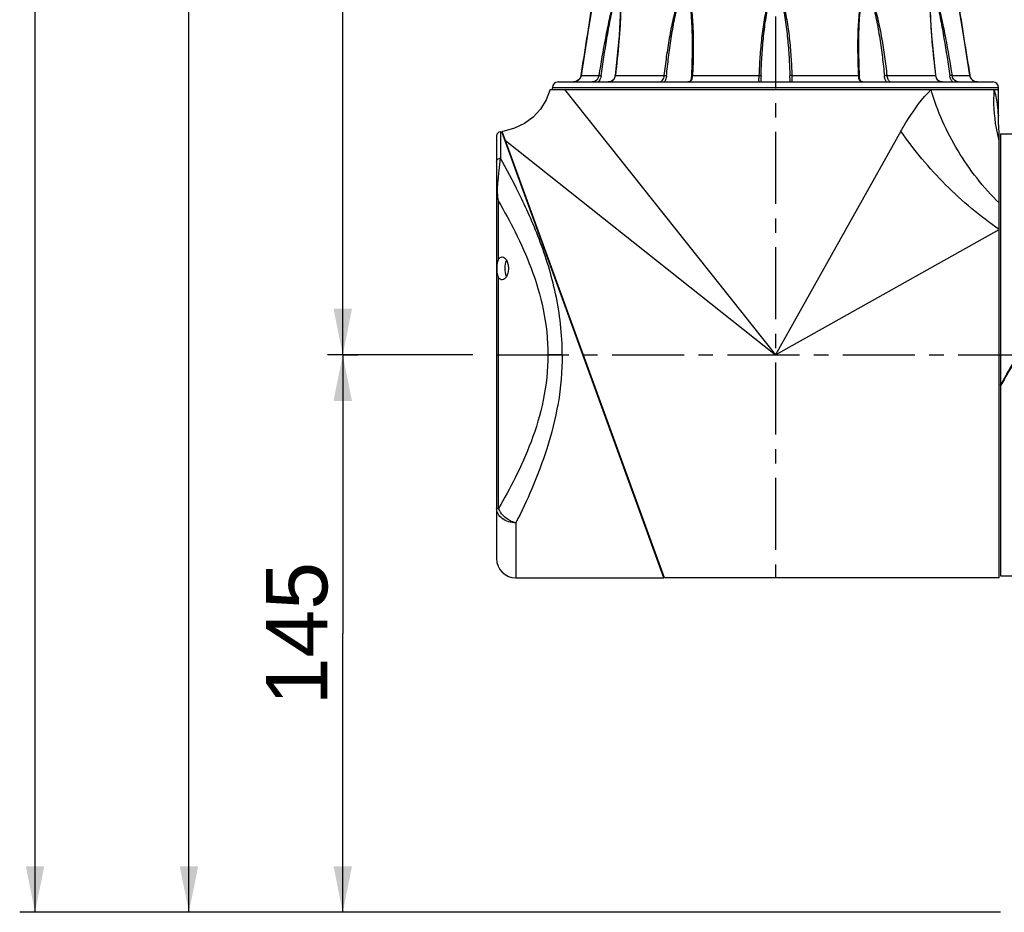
# Model space of a CAD drawing. Header units: millimetres. Extents: x 12 to 2508, y 25 to 1770.
# Tile 3 of 53: x 1258 to 1514, y 360 to 592. Entities that reach past the tile are written whole.
import ezdxf

# ---------------------------------------------------------------- set-up
doc = ezdxf.new("R2010")
doc.units = ezdxf.units.MM
doc.linetypes.add('CENTER', pattern=[0.6, 0.375, -0.075, 0.075, -0.075])
for name, color, linetype in [('ARM1_ABL4', 7, 'Continuous'), ('COVER_M_PBL14', 7, 'Continuous'), ('COVER_M_PBL27', 7, 'Continuous'), ('FLANGE_ARM1_PBL33', 7, 'Continuous'), ('FLANGE_E_PBL3', 7, 'Continuous'), ('HOLDER_M_PBL26', 7, 'Continuous'), ('MODULE_M_ABL1', 7, 'Continuous'), ('MODULE_M_ABL13', 7, 'Continuous'), ('new_view_6_VBL0', 7, 'Continuous'), ('RING_M_PBL28', 7, 'Continuous')]:
    doc.layers.add(name, color=color, linetype=linetype)
doc.styles.get("Standard").update_dxf_attribs({"font": 'arial.ttf'})
doc.dimstyles.new('DIMSTYLE_4', dxfattribs={"dimtxt": 16, "dimasz": 12, "dimexe": 1, "dimexo": 0.5, "dimgap": 1, "dimtad": 1, "dimdsep": 46, "dimtxsty": 'Standard', "dimblk": '_FILLED', "dimblk1": '_FILLED', "dimblk2": '_FILLED', "dimcen": 0.09, "dimclrt": 134, "dimazin": 2, "dimtp": 0.5, "dimtm": 0.5, "dimtfac": 1, "dimtofl": 0, "dimtmove": 0, "dimatfit": 3, "dimldrblk": '_FILLED', "dimfxl": 1, "dimtolj": 1, "dimarcsym": 0})
doc.dimstyles.new('DIMSTYLE_5', dxfattribs={"dimtxt": 16, "dimasz": 12, "dimexe": 1, "dimexo": 0.5, "dimgap": 1, "dimtad": 1, "dimdsep": 46, "dimtxsty": 'Standard', "dimblk": '_FILLED', "dimblk1": '_FILLED', "dimblk2": '_FILLED', "dimcen": 0.09, "dimclrt": 134, "dimazin": 2, "dimtp": 0.8, "dimtm": 0.8, "dimtfac": 1, "dimtofl": 0, "dimtmove": 0, "dimatfit": 3, "dimldrblk": '_FILLED', "dimfxl": 1, "dimtolj": 1, "dimarcsym": 0})
doc.dimstyles.new('DIMSTYLE_6', dxfattribs={"dimtxt": 16, "dimasz": 12, "dimexe": 1, "dimexo": 0.5, "dimgap": 1, "dimtad": 1, "dimdec": 0, "dimdsep": 46, "dimtxsty": 'Standard', "dimblk": '_FILLED', "dimblk1": '_FILLED', "dimblk2": '_FILLED', "dimcen": 0.09, "dimclrt": 134, "dimazin": 2, "dimtp": 1.2, "dimtm": 1.2, "dimtfac": 1, "dimtdec": 0, "dimtofl": 0, "dimtmove": 0, "dimatfit": 3, "dimldrblk": '_FILLED', "dimfxl": 1, "dimtolj": 1, "dimarcsym": 0})

# ---------------------------------------------------------------- blocks, each defined once
blk = doc.blocks.new('_FILLED')
at = {"color": 0, "linetype": 'ByBlock'}
blk.add_solid([(0, 0), (-1, 0.2), (-1, -0.2)], dxfattribs=at)
blk = doc.blocks.new('*D11')
at = {"color": 134, "transparency": 16777216}
for p, q in [((1982.52, 772.6), (1986.52, 772.6)), ((1982.52, 772.6), (1982.52, 700.1)), ((1982.52, 627.6), (1982.52, 700.1)), ((2153.52, 627.6), (1978.52, 627.6))]:
    blk.add_line(p, q, dxfattribs=at)
at = {"color": 134, "transparency": 16777216, "xscale": 12, "yscale": 12, "zscale": 12}
for p, rotation in [((1982.52, 772.6), 90), ((1982.52, 627.6), 270)]:
    blk.add_blockref('_FILLED', p, dxfattribs=dict(at, rotation=rotation))
at = {"color": 134, "transparency": 16777216, "insert": (1962.52, 700.1), "char_height": 16, "width": 36.8, "attachment_point": 2, "rotation": 90, "line_spacing_factor": 0.9}
blk.add_mtext('145', dxfattribs=at)
blk = doc.blocks.new('*D12')
at = {"color": 134, "transparency": 16777216}
for p, q in [((1978.52, 1192.6), (2016.53, 1192.6)), ((1982.52, 1192.6), (1982.52, 982.6)), ((1982.52, 772.6), (1982.52, 982.6)), ((2016.34, 772.6), (1978.52, 772.6))]:
    blk.add_line(p, q, dxfattribs=at)
at = {"color": 134, "transparency": 16777216, "xscale": 12, "yscale": 12, "zscale": 12}
for p, rotation in [((1982.52, 1192.6), 90), ((1982.52, 772.6), 270)]:
    blk.add_blockref('_FILLED', p, dxfattribs=dict(at, rotation=rotation))
at = {"color": 134, "transparency": 16777216, "insert": (1962.52, 982.6), "char_height": 16, "width": 36.8, "attachment_point": 2, "rotation": 90, "line_spacing_factor": 0.9}
blk.add_mtext('420', dxfattribs=at)
blk = doc.blocks.new('HOLDER_M_PBL26', base_point=(2088.6, 778.1))
at = {"layer": 'HOLDER_M_PBL26', "color": 7}
for p, q in [((2036.47, 841.6), (2153.02, 841.6)), ((2153.02, 834.86), (2153.02, 841.6)), ((2066.22, 714.6), (2023.97, 830.72)), ((2153.22, 714.6), (2153.22, 830.57)), ((2153.22, 714.6), (2066.22, 714.6))]:
    blk.add_line(p, q, dxfattribs=at)
at = {"layer": 'HOLDER_M_PBL26', "color": 2}
for p, q in [((2040.2, 841.6), (2095.02, 772.6)), ((2127.63, 830.8), (2095.02, 772.6)), ((2024.83, 828.36), (2095.02, 772.6)), ((2095.02, 772.6), (2153.22, 805.21))]:
    blk.add_line(p, q, dxfattribs=at)
at = {"layer": 'HOLDER_M_PBL26', "color": 7}
for points in [[(2036.47, 841.6), (2035.44, 838.9), (2033.95, 836.5), (2032.03, 834.43), (2029.76, 832.75), (2027.22, 831.53), (2024.49, 830.8), (2023.97, 830.72)], [(2153.22, 830.57), (2153.13, 831.6), (2153.04, 833.41), (2153.02, 834.86)]]:
    blk.add_lwpolyline(points, dxfattribs=at)
at = {"layer": 'HOLDER_M_PBL26', "color": 2}
for points, knots in [([(2127.63, 830.8), (2128.2, 831.81), (2130.48, 835.64), (2133.18, 839.25), (2135.48, 841.6)], [0, 0, 0, 0, 0.261659, 1, 1, 1, 1]), ([(2153.22, 812.11), (2149.08, 816.11), (2141.88, 825.34), (2137.11, 836.03), (2135.48, 841.6)], [0, 0, 0, 0, 0.498052, 1, 1, 1, 1]), ([(2153.22, 828.29), (2152.93, 829.37), (2151.94, 833.73), (2151.69, 838.25), (2151.92, 841.6)], [0, 0, 0, 0, 0.248873, 1, 1, 1, 1]), ([(2153.02, 834.86), (2153.03, 834.49), (2152.93, 836.18), (2152.85, 836.83), (2152.69, 838.22), (2152.42, 839.74), (2152.11, 841), (2151.92, 841.6)], [0, 0, 0, 0, 0.162101, 0.29688, 0.439041, 0.724926, 1, 1, 1, 1]), ([(2153.22, 805.21), (2148.22, 808.63), (2138.92, 816.49), (2131.05, 825.8), (2127.63, 830.8)], [0, 0, 0, 0, 0.499996, 1, 1, 1, 1])]:
    blk.add_open_spline(points, degree=3, knots=knots, dxfattribs=at)
blk = doc.blocks.new('COVER_M_PBL27', base_point=(2044.27, 772.6))
at = {"layer": 'COVER_M_PBL27', "color": 7}
for p, q in [((2022.52, 829.6), (2022.52, 719.6)), ((2023.52, 830.6), (2023.92, 830.6)), ((2066.02, 714.59), (2023.92, 830.6)), ((2024.68, 828.5), (2024.78, 828.5)), ((2027.52, 714.6), (2066.02, 714.6)), ((2065.26, 716.7), (2065.45, 716.7))]:
    blk.add_line(p, q, dxfattribs=at)
at = {"layer": 'COVER_M_PBL27', "color": 2}
for p, q in [((2023.52, 830.6), (2023.52, 823.75)), ((2023.02, 797.4), (2023.02, 812.51)), ((2023.02, 732.68), (2023.02, 792.79)), ((2039.59, 772.6), (2035.85, 772.6)), ((2023.02, 732.68), (2022.52, 732.68)), ((2027.52, 728.92), (2027.52, 714.6))]:
    blk.add_line(p, q, dxfattribs=at)
at = {"layer": 'COVER_M_PBL27', "color": 7}
for centre, radius, start, end in [((2023.52, 829.6), 1, 90, 180), ((2027.52, 719.6), 5, 180, 270)]:
    blk.add_arc(centre, radius, start, end, dxfattribs=at)
at = {"layer": 'COVER_M_PBL27', "color": 2}
for points, knots in [([(2022.52, 822.87), (2022.52, 823.1), (2022.76, 823.59), (2023.27, 823.75), (2023.52, 823.75)], [0, 0, 0, 0, 0.477796, 1, 1, 1, 1]), ([(2022.79, 816.22), (2022.84, 817), (2022.97, 818.45), (2023.19, 820.96), (2023.39, 822.69), (2023.52, 823.75)], [0, 0, 0, 0, 0.309973, 0.577168, 1, 1, 1, 1]), ([(2039.59, 772.6), (2039.59, 777.93), (2038.4, 788.27), (2034.03, 802.3), (2028.83, 813.93), (2025.19, 820.78), (2023.52, 823.75)], [0, 0, 0, 0, 0.295426, 0.570897, 0.811143, 1, 1, 1, 1]), ([(2022.52, 815.87), (2022.52, 815.9), (2022.55, 816.05), (2022.69, 816.16), (2022.79, 816.22)], [0, 0, 0, 0, 0.212535, 1, 1, 1, 1]), ([(2022.52, 815.87), (2022.52, 815.59), (2022.57, 814.46), (2022.79, 813.34), (2023.02, 812.51)], [0, 0, 0, 0, 0.242082, 1, 1, 1, 1]), ([(2023.02, 812.51), (2022.96, 812.82), (2022.78, 814.05), (2022.73, 815.3), (2022.79, 816.22)], [0, 0, 0, 0, 0.25505, 1, 1, 1, 1]), ([(2023.02, 812.51), (2024.54, 809.92), (2027.65, 804.28), (2031.8, 794.96), (2035.02, 784.26), (2035.85, 776.54), (2035.85, 772.6)], [0, 0, 0, 0, 0.212602, 0.455336, 0.720849, 1, 1, 1, 1]), ([(2035.85, 772.6), (2035.85, 768.65), (2035.02, 760.93), (2031.8, 750.24), (2027.65, 740.92), (2024.54, 735.27), (2023.02, 732.68)], [0, 0, 0, 0, 0.279153, 0.544665, 0.787399, 1, 1, 1, 1]), ([(2039.59, 772.6), (2039.59, 768.37), (2038.85, 760.09), (2035.89, 748.44), (2031.97, 738.13), (2028.99, 731.83), (2027.52, 728.92)], [0, 0, 0, 0, 0.277281, 0.542462, 0.786172, 1, 1, 1, 1]), ([(2027.52, 728.92), (2026.87, 728.92), (2025.61, 729.1), (2023.97, 729.9), (2022.81, 731.13), (2022.52, 732.19), (2022.52, 732.68)], [0, 0, 0, 0, 0.281714, 0.545921, 0.783291, 1, 1, 1, 1]), ([(2027.52, 728.92), (2027.01, 729.04), (2025.14, 729.73), (2023.49, 731.29), (2023.02, 732.68)], [0, 0, 0, 0, 0.262922, 1, 1, 1, 1])]:
    blk.add_open_spline(points, degree=3, knots=knots, dxfattribs=at)
at = {"layer": 'COVER_M_PBL27', "color": 7}
for points, knots in [([(2023.02, 792.79), (2022.84, 793.1), (2022.67, 793.89), (2022.62, 795.1), (2022.67, 796.31), (2022.84, 797.1), (2023.02, 797.4)], [0, 0, 0, 0, 0.225535, 0.499968, 0.774416, 1, 1, 1, 1]), ([(2023.02, 797.4), (2023.13, 797.6), (2023.39, 797.94), (2023.8, 798.1), (2023.98, 798.1)], [0, 0, 0, 0, 0.559951, 1, 1, 1, 1]), ([(2023.98, 798.1), (2024.43, 798.1), (2025.12, 797.39), (2025.51, 796.27), (2025.65, 795.1), (2025.51, 793.92), (2025.12, 792.81), (2024.43, 792.1), (2023.98, 792.1)], [0, 0, 0, 0, 0.188123, 0.331935, 0.500108, 0.668205, 0.811924, 1, 1, 1, 1]), ([(2025.13, 793.01), (2024.82, 793.65), (2024.61, 795.09), (2024.82, 796.54), (2025.12, 797.17)], [0, 0, 0, 0, 0.499692, 1, 1, 1, 1]), ([(2023.98, 792.1), (2023.8, 792.1), (2023.39, 792.25), (2023.13, 792.59), (2023.02, 792.79)], [0, 0, 0, 0, 0.440049, 1, 1, 1, 1])]:
    blk.add_open_spline(points, degree=3, knots=knots, dxfattribs=at)
blk = doc.blocks.new('*D14')
at = {"color": 134, "transparency": 16777216}
for p, q in [((2308.32, 1697.6), (1898.52, 1697.6)), ((1902.52, 1697.6), (1902.52, 1162.6)), ((1902.52, 627.6), (1902.52, 1162.6)), ((2153.52, 627.6), (1898.52, 627.6))]:
    blk.add_line(p, q, dxfattribs=at)
at = {"color": 134, "transparency": 16777216, "xscale": 12, "yscale": 12, "zscale": 12}
for p, rotation in [((1902.52, 1697.6), 90), ((1902.52, 627.6), 270)]:
    blk.add_blockref('_FILLED', p, dxfattribs=dict(at, rotation=rotation))
at = {"color": 134, "transparency": 16777216, "insert": (1882.52, 1162.6), "char_height": 16, "width": 49.0667, "attachment_point": 2, "rotation": 90, "line_spacing_factor": 0.9}
blk.add_mtext('1070', dxfattribs=at)
blk = doc.blocks.new('FLANGE_ARM1_PBL33', base_point=(2095.02, 852.72))
at = {"layer": 'FLANGE_ARM1_PBL33', "color": 7}
for p, q in [((2052.98, 864.5), (2047.5, 864.5)), ((2047.5, 864.5), (2047.5, 864.5)), ((2047.56, 864.55), (2047.67, 864.66)), ((2047.67, 864.66), (2047.82, 864.8)), ((2069.72, 864.5), (2054.76, 864.5)), ((2093.24, 864.5), (2072.8, 864.5)), ((2117.23, 864.5), (2096.8, 864.5)), ((2135.28, 864.5), (2120.32, 864.5)), ((2135.33, 863.04), (2135.33, 863.05)), ((2142.53, 864.5), (2137.06, 864.5)), ((2142.21, 864.8), (2142.36, 864.66)), ((2142.36, 864.66), (2142.48, 864.55)), ((2142.53, 864.5), (2142.53, 864.5)), ((2145.56, 845.27), (2143.78, 856.42)), ((2073.37, 852.82), (2073.37, 852.82)), ((2116.67, 852.82), (2116.67, 852.82)), ((2044.39, 844.94), (2044.13, 844.43)), ((2044.47, 845.27), (2044.39, 844.94)), ((2145.9, 844.44), (2145.64, 844.95)), ((2038.52, 843.6), (2151.52, 843.6)), ((2042.48, 843.6), (2042.5, 843.6)), ((2091.17, 843.61), (2091.17, 843.61)), ((2098.87, 843.6), (2098.87, 843.61)), ((2145.91, 844.43), (2145.9, 844.44)), ((2037.02, 841.6), (2037.02, 842.1)), ((2040.2, 841.6), (2153.02, 841.6)), ((2153.02, 841.6), (2153.02, 842.1))]:
    blk.add_line(p, q, dxfattribs=at)
at = {"layer": 'FLANGE_ARM1_PBL33', "color": 2}
for p, q in [((2054.67, 864.55), (2054.7, 863.04)), ((2135.33, 863.05), (2135.36, 864.55)), ((2044.48, 845.27), (2044.47, 845.27)), ((2044.48, 845.27), (2049.1, 845.27)), ((2053.39, 845.27), (2066.03, 845.27)), ((2073.46, 845.27), (2090.73, 845.27)), ((2099.3, 845.27), (2116.58, 845.27)), ((2124, 845.27), (2136.64, 845.27)), ((2140.93, 845.27), (2145.56, 845.27)), ((2145.56, 845.27), (2145.56, 845.27)), ((2153.02, 842.1), (2037.02, 842.1))]:
    blk.add_line(p, q, dxfattribs=at)
at = {"layer": 'FLANGE_ARM1_PBL33', "color": 7}
for points in [[(2047.5, 864.5), (2047.08, 861.73), (2046.26, 856.45), (2044.47, 845.27)], [(2054.7, 863.04), (2054.66, 860.99), (2054.36, 855.68), (2053.3, 845.25)], [(2136.74, 845.25), (2135.68, 855.67), (2135.37, 860.98), (2135.33, 863.05)], [(2143.78, 856.41), (2142.96, 861.7), (2142.53, 864.5)], [(2073.37, 852.82), (2073.36, 851.26), (2073.29, 848.19), (2073.17, 845.21)], [(2116.87, 845.21), (2116.74, 848.17), (2116.68, 851.25), (2116.67, 852.82)], [(2044.47, 845.27), (2044.4, 844.96), (2044.13, 844.44), (2043.74, 844.03), (2043.28, 843.76), (2042.78, 843.62), (2042.5, 843.6)], [(2053.3, 845.25), (2053.25, 844.96), (2053.05, 844.44), (2052.74, 844.03), (2052.33, 843.75), (2051.85, 843.62), (2051.55, 843.6)], [(2073.17, 845.21), (2073.14, 844.88), (2073.06, 844.35), (2072.92, 843.98), (2072.74, 843.73), (2072.45, 843.61), (2072.27, 843.6)], [(2117.76, 843.6), (2117.6, 843.61), (2117.31, 843.72), (2117.12, 843.97), (2116.98, 844.33), (2116.89, 844.86), (2116.87, 845.21)], [(2138.49, 843.6), (2138.2, 843.61), (2137.72, 843.74), (2137.31, 844.01), (2136.99, 844.42), (2136.79, 844.94), (2136.74, 845.25)], [(2147.54, 843.6), (2147.27, 843.62), (2146.77, 843.75), (2146.31, 844.01), (2145.91, 844.42), (2145.64, 844.94), (2145.56, 845.27)]]:
    blk.add_lwpolyline(points, dxfattribs=at)
at = {"layer": 'FLANGE_ARM1_PBL33', "color": 2}
for centre, radius, start, end in [((150.64, 1153.19), 1918.7, 350.76492, 351.34623), ((2006.87, 863.06), 47.91, 359.9822, 0.1009), ((2183.16, 863.06), 47.91, 179.8995, 180.0177), ((4039.39, 1153.19), 1918.7, 188.65377, 189.23508), ((2050.76, 845.58), 2.65, 352.2972, 353.1995), ((2139.28, 845.58), 2.65, 186.8005, 187.7047), ((2051.69, 845.34), 1.72, 290.2835, 293.4277)]:
    blk.add_arc(centre, radius, start, end, dxfattribs=at)
at = {"layer": 'FLANGE_ARM1_PBL33', "color": 7}
for centre, radius, start, end in [((2095.01, 860.67), 4.17, 98.1625, 111.3003), ((2095.02, 860.67), 4.17, 68.6997, 81.8375), ((2038.52, 842.1), 1.5, 90, 180), ((2151.52, 842.1), 1.5, 0, 90)]:
    blk.add_arc(centre, radius, start, end, dxfattribs=at)
for points, knots in [([(2047.56, 864.55), (2047.54, 864.54), (2047.53, 864.52), (2047.5, 864.51), (2047.5, 864.5)], [0, 0, 0, 0, 0.698139, 1, 1, 1, 1]), ([(2052.98, 864.5), (2052.99, 864.5), (2053.05, 864.51), (2053.11, 864.53), (2053.16, 864.55)], [0, 0, 0, 0, 0.196351, 1, 1, 1, 1]), ([(2053.85, 864.8), (2053.79, 864.78), (2053.56, 864.72), (2053.33, 864.63), (2053.16, 864.55)], [0, 0, 0, 0, 0.225245, 1, 1, 1, 1]), ([(2054.67, 864.55), (2054.65, 864.63), (2054.57, 864.73), (2054.47, 864.79), (2054.44, 864.8)], [0, 0, 0, 0, 0.733827, 1, 1, 1, 1]), ([(2054.67, 864.55), (2054.68, 864.53), (2054.71, 864.5), (2054.75, 864.5), (2054.76, 864.5)], [0, 0, 0, 0, 0.686157, 1, 1, 1, 1]), ([(2070.9, 864.8), (2070.83, 864.78), (2070.51, 864.73), (2070.2, 864.64), (2069.97, 864.55)], [0, 0, 0, 0, 0.243825, 1, 1, 1, 1]), ([(2072.6, 864.55), (2072.55, 864.58), (2072.34, 864.69), (2072.11, 864.76), (2071.93, 864.8)], [0, 0, 0, 0, 0.234267, 1, 1, 1, 1]), ([(2072.6, 864.55), (2072.64, 864.53), (2072.71, 864.5), (2072.78, 864.5), (2072.8, 864.5)], [0, 0, 0, 0, 0.718688, 1, 1, 1, 1]), ([(2117.23, 864.5), (2117.25, 864.5), (2117.32, 864.5), (2117.39, 864.53), (2117.43, 864.55)], [0, 0, 0, 0, 0.281313, 1, 1, 1, 1]), ([(2118.1, 864.8), (2118.04, 864.79), (2117.81, 864.73), (2117.58, 864.64), (2117.43, 864.55)], [0, 0, 0, 0, 0.267606, 1, 1, 1, 1]), ([(2120.06, 864.55), (2119.83, 864.64), (2119.52, 864.73), (2119.21, 864.78), (2119.13, 864.8)], [0, 0, 0, 0, 0.756175, 1, 1, 1, 1]), ([(2135.28, 864.5), (2135.29, 864.5), (2135.32, 864.5), (2135.35, 864.53), (2135.36, 864.55)], [0, 0, 0, 0, 0.313845, 1, 1, 1, 1]), ([(2135.59, 864.8), (2135.56, 864.79), (2135.46, 864.73), (2135.39, 864.63), (2135.36, 864.55)], [0, 0, 0, 0, 0.266172, 1, 1, 1, 1]), ([(2136.88, 864.55), (2136.82, 864.58), (2136.59, 864.68), (2136.36, 864.76), (2136.19, 864.8)], [0, 0, 0, 0, 0.273436, 1, 1, 1, 1]), ([(2136.88, 864.55), (2136.9, 864.55), (2136.95, 864.52), (2137.01, 864.5), (2137.06, 864.5)], [0, 0, 0, 0, 0.296314, 1, 1, 1, 1]), ([(2142.53, 864.5), (2142.53, 864.51), (2142.51, 864.52), (2142.49, 864.54), (2142.48, 864.55)], [0, 0, 0, 0, 0.301878, 1, 1, 1, 1])]:
    blk.add_open_spline(points, degree=3, knots=knots, dxfattribs=at)
at = {"layer": 'FLANGE_ARM1_PBL33', "color": 2}
for points, knots in [([(2052.98, 864.5), (2052.5, 862.95), (2051.75, 859.77), (2050.45, 853.36), (2049.62, 848.51), (2049.1, 845.27)], [0, 0, 0, 0, 0.248429, 0.498839, 1, 1, 1, 1]), ([(2049.7, 845.19), (2050.16, 848.44), (2050.89, 853.32), (2052.06, 859.77), (2052.72, 862.98), (2053.16, 864.55)], [0, 0, 0, 0, 0.500911, 0.751215, 1, 1, 1, 1]), ([(2054.78, 863.04), (2054.78, 861.58), (2054.66, 858.63), (2054.23, 852.7), (2053.75, 848.24), (2053.39, 845.27)], [0, 0, 0, 0, 0.246493, 0.496325, 1, 1, 1, 1]), ([(2069.72, 864.5), (2069.43, 863.73), (2068.95, 862.16), (2068.16, 858.98), (2067.38, 854.97), (2066.62, 850.13), (2066.22, 846.89), (2066.03, 845.27)], [0, 0, 0, 0, 0.125372, 0.25071, 0.500991, 0.750755, 1, 1, 1, 1]), ([(2066.68, 845.19), (2066.85, 846.82), (2067.21, 850.07), (2067.88, 854.94), (2068.57, 858.98), (2069.27, 862.19), (2069.71, 863.78), (2069.97, 864.55)], [0, 0, 0, 0, 0.249384, 0.499181, 0.749364, 0.874694, 1, 1, 1, 1]), ([(2072.6, 864.55), (2072.8, 863.6), (2073.04, 861.66), (2073.31, 857.74), (2073.37, 854.79), (2073.37, 852.82)], [0, 0, 0, 0, 0.248007, 0.497941, 1, 1, 1, 1]), ([(2072.8, 864.5), (2072.97, 863.73), (2073.22, 862.15), (2073.52, 858.97), (2073.67, 854.95), (2073.65, 850.12), (2073.54, 846.89), (2073.46, 845.27)], [0, 0, 0, 0, 0.123156, 0.247389, 0.497298, 0.748301, 1, 1, 1, 1]), ([(2093.24, 864.5), (2092.97, 863.73), (2092.55, 862.16), (2091.92, 858.98), (2091.38, 854.96), (2090.96, 850.12), (2090.79, 846.89), (2090.73, 845.27)], [0, 0, 0, 0, 0.125137, 0.250229, 0.500265, 0.750189, 1, 1, 1, 1]), ([(2091.26, 845.19), (2091.31, 846.82), (2091.46, 850.07), (2091.84, 854.93), (2092.32, 858.98), (2092.88, 862.19), (2093.26, 863.78), (2093.5, 864.55)], [0, 0, 0, 0, 0.249839, 0.499769, 0.74976, 0.874889, 1, 1, 1, 1]), ([(2096.53, 864.55), (2096.78, 863.78), (2097.16, 862.19), (2097.71, 858.98), (2098.2, 854.93), (2098.57, 850.07), (2098.72, 846.82), (2098.77, 845.19)], [0, 0, 0, 0, 0.125111, 0.250241, 0.500231, 0.750161, 1, 1, 1, 1]), ([(2096.8, 864.5), (2097.06, 863.73), (2097.48, 862.16), (2098.11, 858.98), (2098.65, 854.96), (2099.08, 850.12), (2099.24, 846.89), (2099.3, 845.27)], [0, 0, 0, 0, 0.125137, 0.250229, 0.500265, 0.750189, 1, 1, 1, 1]), ([(2117.23, 864.5), (2117.06, 863.73), (2116.82, 862.15), (2116.52, 858.97), (2116.37, 854.95), (2116.38, 850.12), (2116.5, 846.89), (2116.58, 845.27)], [0, 0, 0, 0, 0.123156, 0.247389, 0.497298, 0.748301, 1, 1, 1, 1]), ([(2116.67, 852.82), (2116.67, 854.79), (2116.72, 857.74), (2117, 861.66), (2117.24, 863.6), (2117.43, 864.55)], [0, 0, 0, 0, 0.502059, 0.751992, 1, 1, 1, 1]), ([(2120.06, 864.55), (2120.33, 863.78), (2120.76, 862.19), (2121.46, 858.98), (2122.16, 854.94), (2122.83, 850.07), (2123.19, 846.82), (2123.35, 845.19)], [0, 0, 0, 0, 0.125306, 0.250636, 0.500819, 0.750616, 1, 1, 1, 1]), ([(2120.32, 864.5), (2120.61, 863.73), (2121.09, 862.16), (2121.88, 858.98), (2122.66, 854.97), (2123.41, 850.13), (2123.82, 846.89), (2124, 845.27)], [0, 0, 0, 0, 0.125372, 0.25071, 0.500991, 0.750755, 1, 1, 1, 1]), ([(2135.25, 863.04), (2135.25, 861.58), (2135.37, 858.63), (2135.8, 852.7), (2136.28, 848.24), (2136.64, 845.27)], [0, 0, 0, 0, 0.246493, 0.496325, 1, 1, 1, 1]), ([(2136.88, 864.55), (2137.31, 862.98), (2137.98, 859.77), (2139.14, 853.32), (2139.88, 848.44), (2140.34, 845.19)], [0, 0, 0, 0, 0.248785, 0.499089, 1, 1, 1, 1]), ([(2137.06, 864.5), (2137.53, 862.95), (2138.28, 859.77), (2139.59, 853.36), (2140.42, 848.51), (2140.93, 845.27)], [0, 0, 0, 0, 0.248429, 0.498839, 1, 1, 1, 1]), ([(2042.5, 843.6), (2042.95, 843.6), (2043.91, 843.92), (2044.4, 844.81), (2044.48, 845.27)], [0, 0, 0, 0, 0.49337, 1, 1, 1, 1]), ([(2049.1, 845.27), (2049.07, 845.04), (2048.87, 844.48), (2048.31, 843.84), (2047.74, 843.6), (2047.48, 843.6)], [0, 0, 0, 0, 0.288276, 0.693694, 1, 1, 1, 1]), ([(2049.7, 845.19), (2049.68, 845.03), (2049.55, 844.44), (2049.22, 843.89), (2048.9, 843.58)], [0, 0, 0, 0, 0.256927, 1, 1, 1, 1]), ([(2049.1, 845.27), (2049.14, 845.27), (2049.34, 845.25), (2049.54, 845.22), (2049.7, 845.19)], [0, 0, 0, 0, 0.171226, 1, 1, 1, 1]), ([(2052.38, 843.75), (2052.65, 843.87), (2053.16, 844.3), (2053.34, 844.92), (2053.38, 845.23)], [0, 0, 0, 0, 0.490112, 1, 1, 1, 1]), ([(2053.39, 845.27), (2053.37, 845.27), (2053.34, 845.27), (2053.3, 845.26), (2053.3, 845.25)], [0, 0, 0, 0, 0.706367, 1, 1, 1, 1]), ([(2066.03, 845.27), (2066.01, 845.04), (2065.9, 844.61), (2065.68, 844.15), (2065.48, 843.86), (2065.37, 843.72), (2065.29, 843.64), (2065.24, 843.6), (2065.22, 843.6)], [0, 0, 0, 0, 0.366185, 0.686172, 0.813756, 0.910545, 0.972498, 1, 1, 1, 1]), ([(2066.03, 845.27), (2066.2, 845.27), (2066.42, 845.24), (2066.64, 845.2), (2066.68, 845.19)], [0, 0, 0, 0, 0.780524, 1, 1, 1, 1]), ([(2066.68, 845.19), (2066.67, 845.04), (2066.58, 844.48), (2066.38, 843.93), (2066.17, 843.58)], [0, 0, 0, 0, 0.271527, 1, 1, 1, 1]), ([(2072.51, 843.61), (2072.67, 843.64), (2072.97, 843.75), (2073.28, 844.16), (2073.42, 844.68), (2073.45, 845.07), (2073.46, 845.27)], [0, 0, 0, 0, 0.225201, 0.448079, 0.705623, 1, 1, 1, 1]), ([(2073.46, 845.27), (2073.39, 845.27), (2073.31, 845.26), (2073.17, 845.24), (2073.17, 845.21)], [0, 0, 0, 0, 0.704858, 1, 1, 1, 1]), ([(2090.73, 845.27), (2090.72, 845.04), (2090.69, 844.64), (2090.63, 844.16), (2090.65, 843.86), (2090.7, 843.7), (2090.81, 843.61), (2090.9, 843.6), (2090.95, 843.6)], [0, 0, 0, 0, 0.366493, 0.662858, 0.771917, 0.85448, 0.923552, 1, 1, 1, 1]), ([(2090.73, 845.27), (2090.84, 845.27), (2091.02, 845.25), (2091.21, 845.23), (2091.26, 845.19)], [0, 0, 0, 0, 0.630132, 1, 1, 1, 1]), ([(2091.26, 845.19), (2091.25, 844.9), (2091.22, 844.37), (2091.17, 843.84), (2091.17, 843.61)], [0, 0, 0, 0, 0.548263, 1, 1, 1, 1]), ([(2099.3, 845.27), (2099.19, 845.27), (2099.02, 845.25), (2098.83, 845.23), (2098.77, 845.19)], [0, 0, 0, 0, 0.630142, 1, 1, 1, 1]), ([(2098.87, 843.61), (2098.87, 843.84), (2098.82, 844.37), (2098.79, 844.9), (2098.77, 845.19)], [0, 0, 0, 0, 0.451499, 1, 1, 1, 1]), ([(2099.09, 843.6), (2099.13, 843.6), (2099.23, 843.61), (2099.34, 843.7), (2099.39, 843.86), (2099.4, 844.16), (2099.35, 844.64), (2099.31, 845.04), (2099.3, 845.27)], [0, 0, 0, 0, 0.076448, 0.14552, 0.228088, 0.337151, 0.633525, 1, 1, 1, 1]), ([(2116.58, 845.27), (2116.65, 845.27), (2116.72, 845.26), (2116.86, 845.24), (2116.87, 845.21)], [0, 0, 0, 0, 0.704835, 1, 1, 1, 1]), ([(2116.58, 845.27), (2116.59, 845.04), (2116.62, 844.63), (2116.79, 844.05), (2117.21, 843.65), (2117.58, 843.6), (2117.76, 843.6)], [0, 0, 0, 0, 0.293073, 0.543792, 0.762815, 1, 1, 1, 1]), ([(2124, 845.27), (2123.83, 845.27), (2123.61, 845.24), (2123.4, 845.2), (2123.35, 845.19)], [0, 0, 0, 0, 0.78053, 1, 1, 1, 1]), ([(2123.86, 843.59), (2123.8, 843.7), (2123.54, 844.2), (2123.4, 844.76), (2123.35, 845.19)], [0, 0, 0, 0, 0.222114, 1, 1, 1, 1]), ([(2124.72, 843.66), (2124.55, 843.83), (2124.23, 844.34), (2124.04, 844.92), (2124, 845.27)], [0, 0, 0, 0, 0.397429, 1, 1, 1, 1]), ([(2136.64, 845.27), (2136.67, 845.27), (2136.69, 845.27), (2136.74, 845.26), (2136.74, 845.25)], [0, 0, 0, 0, 0.706396, 1, 1, 1, 1]), ([(2136.65, 845.23), (2136.71, 844.79), (2136.99, 844.11), (2137.79, 843.65), (2138.25, 843.6), (2138.48, 843.6)], [0, 0, 0, 0, 0.49358, 0.740567, 1, 1, 1, 1]), ([(2140.93, 845.27), (2140.9, 845.27), (2140.7, 845.25), (2140.5, 845.22), (2140.34, 845.19)], [0, 0, 0, 0, 0.17123, 1, 1, 1, 1]), ([(2141.12, 843.59), (2140.91, 843.8), (2140.55, 844.3), (2140.39, 844.89), (2140.34, 845.19)], [0, 0, 0, 0, 0.491301, 1, 1, 1, 1]), ([(2142.55, 843.6), (2142.39, 843.6), (2141.6, 843.81), (2141.04, 844.63), (2140.93, 845.27)], [0, 0, 0, 0, 0.19553, 1, 1, 1, 1]), ([(2145.56, 845.27), (2145.63, 844.81), (2146.13, 843.92), (2147.08, 843.6), (2147.54, 843.6)], [0, 0, 0, 0, 0.506657, 1, 1, 1, 1]), ([(2124.81, 843.6), (2124.81, 843.6), (2124.77, 843.61), (2124.74, 843.64), (2124.72, 843.66)], [0, 0, 0, 0, 0.121189, 1, 1, 1, 1])]:
    blk.add_open_spline(points, degree=3, knots=knots, dxfattribs=at)
for points in [[(2054.76, 864.5), (2054.78, 864.05), (2054.78, 863.6), (2054.78, 863.14)], [(2135.28, 864.5), (2135.26, 864.05), (2135.25, 863.59), (2135.25, 863.14)], [(2051.55, 843.6), (2051.69, 843.6), (2051.83, 843.61), (2051.96, 843.63)], [(2051.96, 843.63), (2052.07, 843.65), (2052.18, 843.68), (2052.29, 843.72)], [(2072.27, 843.6), (2072.35, 843.6), (2072.43, 843.6), (2072.51, 843.61)]]:
    blk.add_open_spline(points, degree=3, dxfattribs=at)
at = {"layer": 'FLANGE_ARM1_PBL33', "color": 7}
for points in [[(2069.72, 864.5), (2069.8, 864.5), (2069.89, 864.52), (2069.97, 864.55)], [(2093.24, 864.5), (2093.33, 864.5), (2093.42, 864.52), (2093.5, 864.55)], [(2096.53, 864.55), (2096.62, 864.52), (2096.71, 864.5), (2096.8, 864.5)], [(2120.06, 864.55), (2120.14, 864.52), (2120.23, 864.5), (2120.32, 864.5)]]:
    blk.add_open_spline(points, degree=3, dxfattribs=at)
blk = doc.blocks.new('ARM1_ABL4', base_point=(2125.27, 1326.07))
at = {"layer": 'FLANGE_ARM1_PBL33'}
blk.add_blockref('FLANGE_ARM1_PBL33', (2095.02, 852.72), dxfattribs=at)
blk = doc.blocks.new('*D21')
at = {"color": 134, "transparency": 16777216}
for p, q in [((2025.52, 1250.6), (1938.52, 1250.6)), ((1942.52, 1250.6), (1942.52, 939.1)), ((1942.52, 627.6), (1942.52, 939.1)), ((2153.52, 627.6), (1938.52, 627.6))]:
    blk.add_line(p, q, dxfattribs=at)
at = {"color": 134, "transparency": 16777216, "xscale": 12, "yscale": 12, "zscale": 12}
for p, rotation in [((1942.52, 1250.6), 90), ((1942.52, 627.6), 270)]:
    blk.add_blockref('_FILLED', p, dxfattribs=dict(at, rotation=rotation))
at = {"color": 134, "transparency": 16777216, "insert": (1922.52, 939.1), "char_height": 16, "width": 36.8, "attachment_point": 2, "rotation": 90, "line_spacing_factor": 0.9}
blk.add_mtext('623', dxfattribs=at)
blk = doc.blocks.new('RING_M_PBL28', base_point=(2157.02, 772.6))
at = {"layer": 'RING_M_PBL28', "color": 7}
for p, q in [((2153.52, 830.1), (2160.52, 830.1)), ((2153.52, 830.1), (2153.52, 715.1)), ((2160.52, 715.1), (2160.52, 830.1)), ((2160.43, 776.69), (2160.52, 776.84)), ((2160.49, 776.66), (2160.52, 776.7)), ((2156.97, 770.54), (2157.02, 770.63)), ((2157.02, 770.57), (2156.99, 770.52)), ((2153.52, 764.58), (2153.58, 764.69)), ((2153.6, 764.68), (2153.52, 764.53)), ((2153.52, 715.1), (2160.52, 715.1))]:
    blk.add_line(p, q, dxfattribs=at)
for points in [[(2156.9, 770.57), (2158.08, 772.61), (2159.26, 774.65), (2160.43, 776.69)], [(2157.02, 770.63), (2158.18, 772.64), (2159.34, 774.65), (2160.49, 776.66)], [(2160.52, 776.64), (2159.35, 774.62), (2158.19, 772.6), (2157.02, 770.57)], [(2153.52, 764.73), (2154.65, 766.67), (2155.78, 768.62), (2156.9, 770.57)], [(2153.58, 764.69), (2154.71, 766.64), (2155.84, 768.59), (2156.97, 770.54)], [(2156.99, 770.52), (2155.86, 768.57), (2154.73, 766.62), (2153.6, 764.68)]]:
    blk.add_open_spline(points, degree=3, dxfattribs=at)
blk = doc.blocks.new('MODULE_M_ABL1', base_point=(2002.822, 910.096))
at = {"layer": 'COVER_M_PBL27'}
blk.add_blockref('COVER_M_PBL27', (2044.269, 772.596), dxfattribs=at)
at = {"layer": 'HOLDER_M_PBL26'}
blk.add_blockref('HOLDER_M_PBL26', (2088.595, 778.096), dxfattribs=at)
at = {"layer": 'MODULE_M_ABL1', "color": 134}
for base, p1, p2, angle, dimstyle, picture, middle in [((1982.517, 1192.596), (2016.836, 772.596), (2017.029, 1192.596), 90, 'DIMSTYLE_5', '*D12', (1982.517, 982.125)), ((1982.517, 627.596), (1987.017, 772.596), (2154.017, 627.596), 270, 'DIMSTYLE_4', '*D11', (1982.517, 700.217))]:
    dim = blk.add_linear_dim(base=base, p1=p1, p2=p2, angle=angle, dimstyle=dimstyle, dxfattribs=at)
    dim.commit()
    dim.dimension.update_dxf_attribs({"geometry": picture, "text_midpoint": middle, "dimtype": 128})
blk = doc.blocks.new('FLANGE_E_PBL3', base_point=(2209.2845, 1219.5689))
at = {"layer": 'FLANGE_E_PBL3', "color": 134}
dim = blk.add_linear_dim(base=(1902.5174, 627.5964), p1=(2308.8174, 1697.5964), p2=(2154.0174, 627.5964), angle=270, dimstyle='DIMSTYLE_6', dxfattribs=at)
dim.commit()
dim.dimension.update_dxf_attribs({"geometry": '*D14', "text_midpoint": (1902.5174, 1163.0002), "dimtype": 128})
blk = doc.blocks.new('COVER_M_PBL14', base_point=(2039.017, 939.1))
at = {"layer": 'COVER_M_PBL14', "color": 134}
dim = blk.add_linear_dim(base=(1942.517, 627.596), p1=(2026.017, 1250.596), p2=(2154.017, 627.596), angle=270, dimstyle='DIMSTYLE_5', dxfattribs=at)
dim.commit()
dim.dimension.update_dxf_attribs({"geometry": '*D21', "text_midpoint": (1942.517, 938.832), "dimtype": 128})
blk = doc.blocks.new('MODULE_M_ABL13', base_point=(2039.02, 939.1))
at = {"layer": 'COVER_M_PBL14'}
blk.add_blockref('COVER_M_PBL14', (2039.02, 939.1), dxfattribs=at)
blk = doc.blocks.new('NEW_VIEW_6_VBL0', base_point=(2193.09, 1219.57))
at = {"layer": 'ARM1_ABL4'}
blk.add_blockref('ARM1_ABL4', (2125.27, 1326.07), dxfattribs=at)
at = {"layer": 'FLANGE_E_PBL3'}
blk.add_blockref('FLANGE_E_PBL3', (2209.28, 1219.57), dxfattribs=at)
at = {"layer": 'MODULE_M_ABL1'}
blk.add_blockref('MODULE_M_ABL1', (2002.82, 910.1), dxfattribs=at)
at = {"layer": 'MODULE_M_ABL13'}
blk.add_blockref('MODULE_M_ABL13', (2039.02, 939.1), dxfattribs=at)
at = {"layer": 'RING_M_PBL28'}
blk.add_blockref('RING_M_PBL28', (2157.02, 772.6), dxfattribs=at)

msp = doc.modelspace()

# ---------------------------------------------------------------- linework, layer by layer
at = {"color": 1, "linetype": 'CENTER', "ltscale": 50}
for p, q in [((1455, 983.03), (1455, 447.03)), ((1382.5, 505.03), (1648, 505.03))]:
    msp.add_line(p, q, dxfattribs=at)

# ---------------------------------------------------------------- block references
at = {"layer": 'new_view_6_VBL0'}
msp.add_blockref('NEW_VIEW_6_VBL0', (1553.07, 952), dxfattribs=at)

doc.saveas('drawing.dxf')
